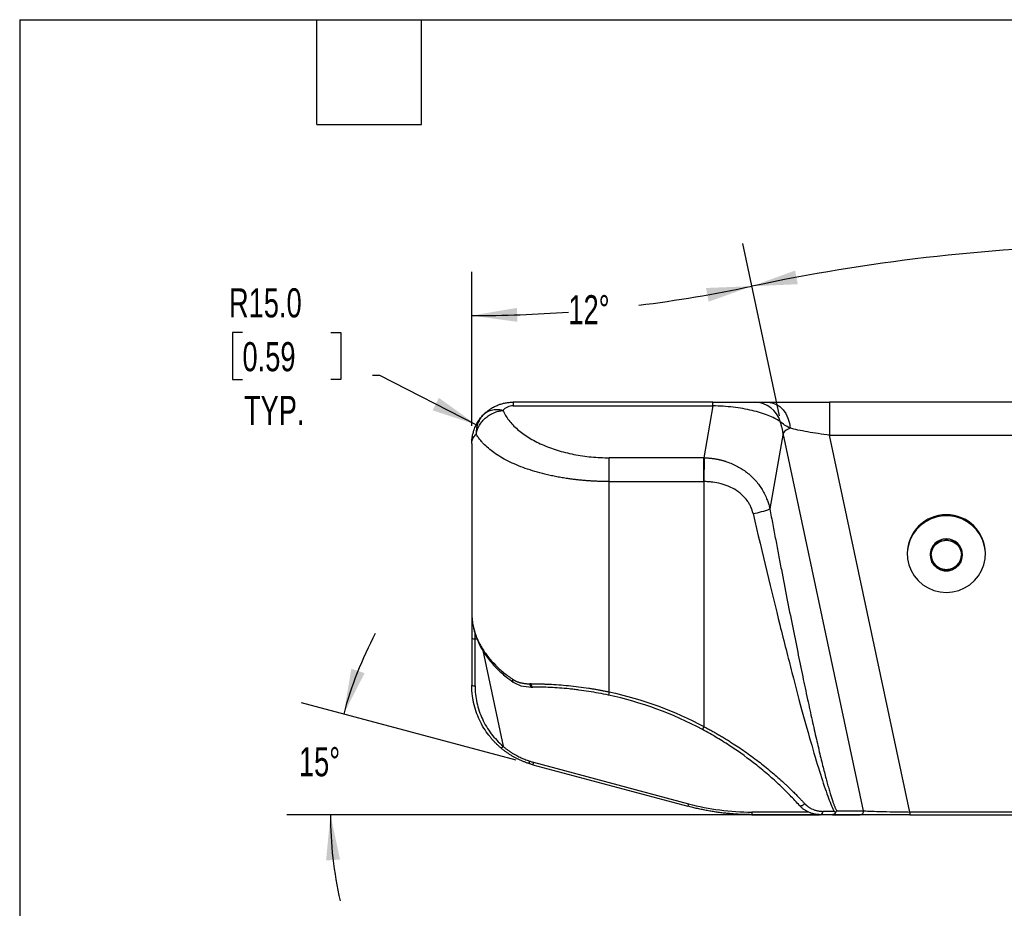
# Model space of a CAD drawing. Header units: millimetres. Extents: x 32 to 1440, y 32 to 1048.
# Tile 11 of 30: x 32 to 390, y 725 to 1048. Entities that reach past the tile are written whole.
import ezdxf

# ---------------------------------------------------------------- set-up
doc = ezdxf.new("R2010")
doc.units = ezdxf.units.MM
doc.header["$LTSCALE"] = 5
doc.layers.add('DIMENSIONS', color=140, linetype='Continuous', lineweight=25)
doc.layers.add('TEXT', color=140, linetype='Continuous', lineweight=25)
doc.styles.add('SLDTEXTSTYLE0', font='TXT', dxfattribs={"width": 0.7})
doc.dimstyles.new('SLDDIMSTYLE3', dxfattribs={"dimtxt": 10.790039, "dimasz": 16.51, "dimexe": 0, "dimexo": 0.0625, "dimgap": 2.69751, "dimtad": 0, "dimtih": 1, "dimtoh": 1, "dimdec": 4, "dimlfac": 5, "dimzin": 12, "dimdsep": 46, "dimtxsty": 'SLDTEXTSTYLE0', "dimsah": 1, "dimcen": 0.09, "dimadec": 0, "dimazin": 3, "dimtfac": 1, "dimtdec": 0, "dimtofl": 0, "dimtmove": 0, "dimatfit": 3, "dimfxl": 0, "dimfrac": 2, "dimtolj": 1, "dimtzin": 12, "dimarcsym": 0})
doc.dimstyles.new('SLDDIMSTYLE4', dxfattribs={"dimtxt": 10.790039, "dimasz": 16.51, "dimexe": 0, "dimexo": 0.0625, "dimgap": 2.69751, "dimtad": 0, "dimtih": 1, "dimtoh": 1, "dimrnd": 1e-09, "dimzin": 4, "dimdsep": 46, "dimtxsty": 'SLDTEXTSTYLE0', "dimsah": 1, "dimcen": 0, "dimadec": 0, "dimazin": 1, "dimtfac": 1, "dimtofl": 0, "dimtmove": 0, "dimatfit": 3, "dimfxl": 0, "dimfrac": 2, "dimtolj": 1, "dimtzin": 12, "dimarcsym": 0})

# ---------------------------------------------------------------- blocks, each defined once
blk = doc.blocks.new('_D_6')
at = {"layer": 'DIMENSIONS'}
for p, q in [((212.16, 778.44), (134.17, 799.34)), ((348.88, 758.64), (128.82, 758.64))]:
    blk.add_line(p, q, dxfattribs=at)
for start, end in [(152.201, 165), (180, 192.799)]:
    blk.add_arc((286.06, 758.64), 141.37, start, end, dxfattribs=at)
for points in [[(149.51, 795.23), (157.11, 810.1), (152.29, 811.7)], [(144.69, 758.64), (143.11, 742.01), (148.19, 742.3)]]:
    blk.add_solid(points, dxfattribs=at)
at = {"layer": 'DIMENSIONS', "insert": (133.24, 783.18), "char_height": 10.583, "attachment_point": 1, "style": 'SLDTEXTSTYLE0'}
blk.add_mtext('15°', dxfattribs=at)
blk = doc.blocks.new('_D_7')
at = {"layer": 'DIMENSIONS'}
for p, q in [((112.73, 934), (109.11, 934)), ((109.11, 934), (109.11, 916.85)), ((144.8, 934), (148.42, 934)), ((148.42, 934), (148.42, 916.85)), ((109.11, 916.85), (112.73, 916.85)), ((148.42, 916.85), (144.8, 916.85)), ((162.6, 918.33), (159.98, 918.33)), ((197.69, 900.45), (162.6, 918.33))]:
    blk.add_line(p, q, dxfattribs=at)
blk.add_solid([(197.69, 900.45), (184.14, 910.21), (181.83, 905.68)], dxfattribs=at)
at = {"layer": 'DIMENSIONS', "char_height": 10.583, "attachment_point": 1, "style": 'SLDTEXTSTYLE0'}
for s, insert in [('R15.0', (107.82, 950.06)), ('0.59', (112.73, 930.49)), ('TYP.', (113.25, 910.93))]:
    blk.add_mtext(s, dxfattribs=dict(at, insert=insert))
blk = doc.blocks.new('_D_8')
at = {"layer": 'DIMENSIONS'}
for p, q in [((307.91, 903.63), (294.59, 966.33)), ((574.2, 903.63), (587.53, 966.33))]:
    blk.add_line(p, q, dxfattribs=at)
for start, end in [(91.30796, 102), (78, 89.17812)]:
    blk.add_arc((441.06, 277.23), 688.62, start, end, dxfattribs=at)
for points in [[(297.89, 950.8), (314.57, 951.55), (313.58, 956.53)], [(584.23, 950.8), (568.54, 956.53), (567.54, 951.55)]]:
    blk.add_solid(points, dxfattribs=at)
at = {"layer": 'DIMENSIONS', "insert": (425.34, 970.91), "char_height": 10.583, "attachment_point": 1, "style": 'SLDTEXTSTYLE0'}
blk.add_mtext('24°', dxfattribs=at)
blk = doc.blocks.new('_D_9')
at = {"layer": 'DIMENSIONS'}
for p, q in [((307.91, 903.63), (294.58, 966.37)), ((196.06, 899.99), (196.06, 956.01))]:
    blk.add_line(p, q, dxfattribs=at)
for start, end in [(277.1224, 282), (270, 274.113)]:
    blk.add_arc((196.06, 1429.86), 489.73, start, end, dxfattribs=at)
for points in [[(297.88, 950.84), (281.19, 950.17), (282.16, 945.19)], [(196.06, 940.14), (212.61, 937.88), (212.52, 942.95)]]:
    blk.add_solid(points, dxfattribs=at)
at = {"layer": 'DIMENSIONS', "insert": (231.18, 947.56), "char_height": 10.583, "attachment_point": 1, "style": 'SLDTEXTSTYLE0'}
blk.add_mtext('12°', dxfattribs=at)

msp = doc.modelspace()

# ---------------------------------------------------------------- linework, layer by layer
for p, q in [((211.058388, 908.639319), (211.058388, 907.299573)), ((283.736119, 908.639319), (211.058388, 908.639319)), ((211.058388, 907.299573), (283.736119, 907.299573)), ((283.736119, 907.299573), (280.437799, 888.432059)), ((283.736119, 907.299573), (283.736119, 908.639319)), ((326.092687, 908.639319), (326.092687, 896.678157)), ((556.024089, 908.639319), (326.092687, 908.639319)), ((309.233627, 897.416118), (304.409135, 869.818382)), ((338.433952, 760.039389), (309.233627, 897.416118)), ((355.228703, 759.603979), (326.092687, 896.678157)), ((326.092687, 896.678157), (556.024089, 896.678157)), ((196.058388, 893.639319), (196.101918, 894.089247)), ((196.058388, 893.639319), (196.058388, 832.193341)), ((246.058388, 879.771805), (246.058388, 888.432059)), ((280.437799, 888.432059), (246.058388, 888.432059)), ((280.488385, 888.431126), (280.468242, 879.77177)), ((246.058388, 803.288473), (246.058388, 879.771805)), ((246.058388, 879.771805), (280.437799, 879.771805)), ((280.437799, 879.771805), (280.468242, 879.77177)), ((280.468242, 879.77177), (280.468242, 790.652069)), ((354.358388, 853.739724), (354.358388, 853.406327)), ((362.658388, 853.112153), (362.658388, 853.072929)), ((374.458388, 853.072929), (374.458388, 853.112153)), ((382.758388, 853.406327), (382.758388, 853.739724)), ((196.058388, 832.193341), (196.102656, 831.243081)), ((197.258388, 822.561641), (197.258388, 824.553171)), ((196.058388, 822.796981), (196.058388, 805.774556)), ((197.258388, 805.539216), (197.258388, 822.561641)), ((197.258388, 822.561641), (197.953017, 822.561641)), ((200.032513, 818.370898), (207.428282, 783.57654)), ((217.611081, 806.247604), (217.167631, 806.247604)), ((217.861009, 805.047604), (217.734944, 805.067604)), ((217.861009, 805.047604), (218.293817, 805.047604)), ((246.058388, 803.288473), (245.80547, 802.115429)), ((280.468242, 790.652069), (279.901873, 789.594135)), ((217.054627, 778.139812), (216.764831, 777.250359)), ((218.293817, 776.796781), (274.613399, 761.705994)), ((218.522453, 777.704377), (274.842035, 762.613591)), ((318.513999, 759.587804), (297.825166, 759.587804)), ((327.781987, 759.839319), (323.686322, 759.839319)), ((328.713804, 760.039389), (338.433952, 760.039389)), ((526.888073, 759.603979), (355.228703, 759.603979)), ((355.228703, 759.603979), (355.228703, 758.639319)), ((297.907113, 758.639319), (322.474078, 758.639319)), ((327.190551, 758.639319), (337.273836, 758.639319)), ((355.228703, 758.639319), (526.888073, 758.639319))]:
    msp.add_line(p, q)
at = {"flags": 128}
for points in [[(303.634328, 908.639319), (305.16223, 908.460489), (306.635484, 907.930397), (308.0014, 907.068), (309.211123, 905.904145), (310.221388, 904.480456), (310.99606, 902.847854), (311.507433, 901.064729), (311.737217, 899.194858)], [(280.437799, 879.771805), (280.437799, 881.077067), (280.437799, 882.359996), (280.437799, 883.59864), (280.437799, 884.771805), (280.437799, 885.85942), (280.437799, 886.842873), (280.437799, 887.705339), (280.437799, 888.432059)], [(368.558388, 839.482081), (370.836228, 839.662397), (373.055074, 840.198672), (375.157457, 841.07702), (377.088928, 842.274689), (378.799463, 843.760663), (380.244759, 845.496454), (381.387384, 847.437106), (382.197745, 849.532359), (382.654854, 851.727945), (382.746872, 853.967), (382.471415, 856.191534), (381.835619, 858.343932), (380.855949, 860.36845), (379.557778, 862.212652), (377.97473, 863.828774), (376.147803, 865.174961), (374.124314, 866.216347), (371.95667, 866.925959), (369.701013, 867.28542), (367.415763, 867.28542), (365.160106, 866.925959), (362.992462, 866.216347), (360.968973, 865.174961), (359.142046, 863.828774), (357.558998, 862.212652), (356.260827, 860.36845), (355.281157, 858.343932), (354.645361, 856.191534), (354.369904, 853.967), (354.461922, 851.727945), (354.919031, 849.532359), (355.729392, 847.437106), (356.872017, 845.496454), (358.317313, 843.760663), (360.027848, 842.274689), (361.959319, 841.07702), (364.061703, 840.198672), (366.280548, 839.662397), (368.558388, 839.482081)], [(368.558388, 858.858355), (367.091118, 858.676596), (365.716041, 858.142737), (364.51956, 857.290323), (363.576853, 856.172916), (362.947155, 854.860724), (362.67003, 853.436199), (362.762893, 851.988849), (363.219908, 850.609615), (364.01236, 849.38516), (365.090455, 848.392421), (366.386453, 847.693776), (367.818922, 847.333123), (369.297854, 847.333123), (370.730323, 847.693776), (372.026321, 848.392421), (373.104416, 849.38516), (373.896868, 850.609615), (374.353883, 851.988849), (374.446746, 853.436199), (374.169621, 854.860724), (373.539923, 856.172916), (372.597216, 857.290323), (371.400735, 858.142737), (370.025658, 858.676596), (368.558388, 858.858355)], [(368.558388, 858.466123), (369.981893, 858.282355), (371.308388, 857.743572), (372.447475, 856.886493), (373.321528, 855.769526), (373.87098, 854.468791), (374.058388, 853.072929), (373.87098, 851.677068), (373.321528, 850.376333), (372.447475, 849.259366), (371.308388, 848.402287), (369.981893, 847.863504), (368.558388, 847.679736), (367.134883, 847.863504), (365.808388, 848.402287), (364.669301, 849.259366), (363.795248, 850.376333), (363.245796, 851.677068), (363.058388, 853.072929), (363.245796, 854.468791), (363.795248, 855.769526), (364.669301, 856.886493), (365.808388, 857.743572), (367.134883, 858.282355), (368.558388, 858.466123)], [(217.611081, 806.247604), (217.6242, 806.013495), (217.663051, 805.788384), (217.726143, 805.58092), (217.81105, 805.399076), (217.914509, 805.24984), (218.032545, 805.138948), (218.160622, 805.070661), (218.293817, 805.047604)], [(316.991019, 762.745356), (316.828712, 762.49201), (316.615406, 762.256754), (316.366333, 762.056385), (316.099276, 761.90521), (315.833305, 761.814023), (315.587409, 761.789335), (315.379147, 761.832909), (315.223388, 761.941634)]]:
    msp.add_lwpolyline(points, dxfattribs=at)
for centre, radius, start, end in [((298.871199, 898.975608), 9.664483, 15.8093256, 89.27529605), ((314.416606, 892.772316), 6.959035, 112.64517014, 138.14056191), ((292.547794, 901.220593), 33.567697, 279.88398951, 290.6927102), ((368.558388, 853.529779), 14.201552, 0.84704813, 179.15295187), ((368.485599, 853.070675), 5.827359, 89.28430446, 179.59217689), ((368.612807, 853.05194), 5.845892, 0.59015329, 90.53336537), ((368.558388, 853.190283), 5.500555, 180.81386381, 359.18613619), ((196.969926, 824.267852), 1.730423, 238.21238767, 279.59600576), ((196.969926, 807.245427), 1.730423, 238.21238767, 279.59600576), ((211.70514, 807.449314), 0.817297, 151.51820567, 227.29080867), ((218.315819, 806.073248), 1.16135, 171.36540945, 239.98865401), ((218.293817, 674.515029), 130.532575, 61.8374534, 77.83283299), ((235.634503, 772.911018), 17.770722, 164.35158986, 167.36960415), ((291.954085, 757.820232), 17.770722, 164.35158986, 167.36960415), ((301.003248, 759.3846), 3.184571, 176.34152044, 193.53437039), ((322.56132, 759.763455), 1.127557, 274.46438976, 3.85785795), ((337.259353, 759.831999), 1.192768, 270.69576162, 10.01308413)]:
    msp.add_arc(centre, radius, start, end)
for points, knots in [([(197.692339, 897.010215), (197.706204, 897.101635), (197.73451, 897.288268), (197.790595, 897.573628), (197.859033, 897.869703), (197.941959, 898.176065), (198.082269, 898.627118), (198.315636, 899.240291), (198.674607, 899.977849), (199.124484, 900.728228), (199.82109, 901.689382), (200.883616, 902.813375), (202.139646, 903.76517), (203.213473, 904.388567), (204.05159, 904.791453), (204.874833, 905.11236), (205.634864, 905.344514), (206.284731, 905.499043), (206.836041, 905.603098), (207.192944, 905.648508), (207.365549, 905.670469)], [0, 0, 0, 0, 0.0217703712, 0.0444437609, 0.0680205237, 0.0925007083, 0.1178840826, 0.1766754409, 0.2416804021, 0.3016043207, 0.3697814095, 0.500005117, 0.6302288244, 0.6985712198, 0.7583297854, 0.8233577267, 0.8821261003, 0.9239105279, 0.9632017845, 1, 1, 1, 1]), ([(199.979871, 903.752007), (200.059446, 903.838009), (200.217807, 904.009162), (200.462686, 904.258578), (200.711146, 904.500959), (200.963555, 904.735873), (201.219509, 904.963423), (201.47881, 905.18358), (201.741211, 905.396359), (202.006489, 905.601776), (202.608359, 906.046741), (203.580374, 906.674255), (204.732855, 907.256903), (205.647907, 907.635398), (206.306169, 907.872344), (206.972581, 908.077727), (207.645634, 908.25143), (208.323798, 908.393323), (209.005565, 908.503616), (209.689441, 908.581611), (210.373949, 908.630309), (210.830545, 908.636319), (211.058388, 908.639319)], [0, 0, 0, 0, 0.02966946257, 0.05904501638, 0.0881285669, 0.1169220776, 0.14542757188, 0.17364713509, 0.20158291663, 0.22923713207, 0.25661206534, 0.38609241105, 0.51125396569, 0.56707539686, 0.62243790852, 0.67737462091, 0.73191942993, 0.78610696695, 0.83997255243, 0.89355214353, 0.94688227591, 1, 1, 1, 1]), ([(207.365549, 905.670469), (206.673931, 905.828299), (205.962742, 905.91453), (204.55908, 905.917096), (203.867169, 905.833173), (202.564514, 905.494803), (201.954306, 905.240495), (200.86378, 904.590052), (200.383676, 904.194378), (199.979871, 903.752007)], [0, 0, 0, 0, 0.25, 0.25, 0.5, 0.5, 0.75, 0.75, 1, 1, 1, 1]), ([(211.058388, 907.299573), (210.365925, 907.299573), (209.673823, 907.153692), (208.406737, 906.594714), (207.83243, 906.18194), (207.365549, 905.670469)], [0, 0, 0, 0, 0.5, 0.5, 1, 1, 1, 1]), ([(207.365549, 905.670469), (207.921027, 904.446967), (208.650971, 903.249909), (210.4402, 900.940797), (211.499456, 899.828783), (213.918774, 897.719736), (215.278806, 896.72273), (218.263047, 894.870557), (219.887221, 894.015413), (223.356004, 892.470003), (225.200571, 891.779756), (229.060462, 890.582735), (231.075738, 890.075977), (235.222768, 889.259588), (237.354472, 888.949968), (241.676939, 888.536201), (243.867638, 888.432059), (246.058388, 888.432059)], [0, 0, 0, 0, 0.125, 0.125, 0.25, 0.25, 0.375, 0.375, 0.5, 0.5, 0.625, 0.625, 0.75, 0.75, 0.875, 0.875, 1, 1, 1, 1]), ([(283.736119, 908.639319), (285.205529, 908.639319), (286.707439, 908.639319), (289.649136, 908.639319), (291.088568, 908.639319), (293.782788, 908.639319), (295.037248, 908.639319), (297.254709, 908.639319), (298.217317, 908.639319), (298.993436, 908.639319)], [0, 0, 0, 0, 0.25, 0.25, 0.5, 0.5, 0.75, 0.75, 1, 1, 1, 1]), ([(308.17011, 901.60857), (307.015626, 902.403723), (305.542722, 903.155863), (302.08386, 904.511055), (300.09847, 905.113843), (295.783782, 906.118792), (293.455011, 906.52083), (288.651685, 907.090011), (286.1778, 907.257083), (283.736119, 907.299573)], [0, 0, 0, 0, 0.25, 0.25, 0.5, 0.5, 0.75, 0.75, 1, 1, 1, 1]), ([(298.993436, 908.639319), (299.490035, 908.639319), (300.130306, 908.639319), (301.676835, 908.639319), (302.583802, 908.639319), (303.634328, 908.639319)], [0, 0, 0, 0, 0.5, 0.5, 1, 1, 1, 1]), ([(303.634328, 908.639319), (304.91819, 908.639319), (306.414617, 908.639319), (309.744653, 908.639319), (311.578039, 908.639319), (315.473575, 908.639319), (317.535498, 908.639319), (321.766228, 908.639319), (323.934749, 908.639319), (326.092687, 908.639319)], [0, 0, 0, 0, 0.25, 0.25, 0.5, 0.5, 0.75, 0.75, 1, 1, 1, 1]), ([(196.058388, 893.639319), (196.05938, 893.770714), (196.061308, 894.025987), (196.076219, 894.39745), (196.09797, 894.746007), (196.125818, 895.071574), (196.158081, 895.374118), (196.193435, 895.653661), (196.230599, 895.910263), (196.268409, 896.144011), (196.378929, 896.767643), (196.605115, 897.730316), (196.988666, 898.8779), (197.376724, 899.80849), (197.747622, 900.571642), (198.148981, 901.292185), (198.575955, 901.970014), (199.024924, 902.604635), (199.488817, 903.198529), (199.818225, 903.569812), (199.979871, 903.752007)], [0, 0, 0, 0, 0.0360324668, 0.0700037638, 0.1019138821, 0.1317628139, 0.1595505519, 0.1852770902, 0.2089424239, 0.2305465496, 0.2500894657, 0.3822161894, 0.500188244, 0.5788870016, 0.6551506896, 0.7289807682, 0.8003788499, 0.869346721, 0.9358863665, 1, 1, 1, 1]), ([(199.979871, 903.752007), (199.584144, 903.318486), (199.22528, 902.836309), (198.608648, 901.794247), (198.351056, 901.234487), (197.955124, 900.067599), (197.816855, 899.460681), (197.664124, 898.235283), (197.649602, 897.617019), (197.692339, 897.010215)], [0, 0, 0, 0, 0.25, 0.25, 0.5, 0.5, 0.75, 0.75, 1, 1, 1, 1]), ([(309.233627, 897.416118), (309.199641, 897.60129), (309.132077, 897.969414), (309.018472, 898.515773), (308.897035, 899.053482), (308.767171, 899.582271), (308.629512, 900.102111), (308.484098, 900.612832), (308.332095, 901.114639), (308.223873, 901.444633), (308.17011, 901.60857)], [0, 0, 0, 0, 0.1304523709, 0.259341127, 0.3866690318, 0.5124389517, 0.6366538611, 0.7593168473, 0.8804311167, 1, 1, 1, 1]), ([(311.737217, 899.194858), (311.015496, 899.549515), (310.362129, 899.938379), (309.173206, 900.756928), (308.636494, 901.187034), (308.17011, 901.60857)], [0, 0, 0, 0, 0.5, 0.5, 1, 1, 1, 1]), ([(326.092687, 896.678157), (324.730188, 896.840724), (323.356995, 897.022796), (320.670055, 897.415231), (319.35647, 897.625571), (316.866428, 898.062108), (315.690117, 898.288279), (313.544186, 898.743109), (312.574708, 898.971737), (311.737217, 899.194858)], [0, 0, 0, 0, 0.25, 0.25, 0.5, 0.5, 0.75, 0.75, 1, 1, 1, 1]), ([(196.101918, 894.089247), (196.109512, 894.195865), (196.133667, 894.534964), (196.316265, 895.108568), (196.644498, 895.796945), (197.099263, 896.443301), (197.501681, 896.827967), (197.692339, 897.010215)], [0, 0, 0, 0, 0.1014611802, 0.3226984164, 0.5549564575, 0.7891473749, 1, 1, 1, 1]), ([(246.058388, 879.771805), (245.828772, 879.772231), (245.369357, 879.773082), (244.680112, 879.779963), (243.990609, 879.790944), (243.300981, 879.806429), (242.611362, 879.82631), (241.921883, 879.850615), (241.232678, 879.879338), (240.543882, 879.91248), (239.855628, 879.95004), (239.168051, 879.992019), (238.481287, 880.038417), (237.795471, 880.089233), (237.110738, 880.144468), (236.427225, 880.204122), (235.745068, 880.268194), (235.064403, 880.336685), (234.385368, 880.409595), (233.708099, 880.486923), (233.032734, 880.56867), (232.359409, 880.654836), (231.688262, 880.74542), (231.019428, 880.840423), (229.915645, 881.00511), (228.384548, 881.255572), (226.4451, 881.615459), (224.528547, 882.014901), (222.01354, 882.599164), (218.949226, 883.427817), (215.486897, 884.556436), (212.220672, 885.826152), (209.241319, 887.199742), (206.508221, 888.692648), (204.119983, 890.243352), (202.006092, 891.887918), (200.636546, 893.182627), (199.773273, 894.124234), (199.312576, 894.663651), (198.870351, 895.22238), (198.450085, 895.800522), (198.051279, 896.397738), (197.812984, 896.804352), (197.692339, 897.010215)], [0, 0, 0, 0, 0.0100603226, 0.0201286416, 0.0302053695, 0.0402909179, 0.0503856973, 0.0604901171, 0.0706045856, 0.0807295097, 0.0908652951, 0.1010123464, 0.1111710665, 0.1213418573, 0.1315251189, 0.1417212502, 0.1519306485, 0.1621537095, 0.1723908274, 0.1826423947, 0.1929088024, 0.2031904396, 0.2134876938, 0.2238009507, 0.2341305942, 0.2648187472, 0.2957801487, 0.3270241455, 0.3585598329, 0.4217225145, 0.4865500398, 0.550471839, 0.6166189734, 0.6803367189, 0.7468978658, 0.809302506, 0.8753431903, 0.8947455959, 0.9146971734, 0.9351981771, 0.9562488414, 0.9778493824, 1, 1, 1, 1]), ([(280.488385, 888.431126), (280.655059, 888.427004), (280.986958, 888.418795), (281.482373, 888.395182), (281.973014, 888.363621), (282.4587, 888.323537), (282.939266, 888.275381), (283.414556, 888.219332), (283.884425, 888.155639), (284.348735, 888.084534), (284.807358, 888.006253), (285.260176, 887.921027), (285.707079, 887.829091), (286.147965, 887.730675), (286.582742, 887.626007), (287.011325, 887.515317), (287.433637, 887.39883), (287.849609, 887.276771), (288.259185, 887.149358), (289.231477, 886.829687), (290.711642, 886.259377), (292.609273, 885.339105), (294.334931, 884.320466), (296.540825, 882.769355), (299.011608, 880.509489), (301.065952, 877.825819), (302.38745, 875.525503), (303.065416, 874.05692), (303.503638, 872.930628), (303.770223, 872.168376), (304.010446, 871.395085), (304.226538, 870.612092), (304.348227, 870.083138), (304.409135, 869.818382)], [0, 0, 0, 0, 0.01500804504, 0.0298856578, 0.04463288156, 0.05924976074, 0.07373634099, 0.0880926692, 0.10231879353, 0.1164147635, 0.13038063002, 0.14421644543, 0.15792226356, 0.17149813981, 0.18494413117, 0.19826029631, 0.21144669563, 0.22450339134, 0.23743044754, 0.25022793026, 0.31710711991, 0.38105467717, 0.44208441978, 0.50021229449, 0.62861691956, 0.74985659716, 0.81274634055, 0.87501539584, 0.89992107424, 0.92486872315, 0.94986200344, 0.97490455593, 1, 1, 1, 1]), ([(298.309818, 868.15113), (298.115071, 868.98534), (297.842716, 869.794709), (297.31123, 870.970092), (297.113504, 871.355424), (296.674853, 872.112681), (296.432683, 872.486281), (295.64625, 873.573514), (295.04801, 874.247585), (294.040483, 875.18557), (293.686205, 875.485996), (292.939933, 876.06226), (292.545851, 876.339306), (291.32705, 877.119116), (290.463329, 877.574181), (289.093444, 878.165911), (288.624364, 878.347919), (287.660889, 878.681426), (287.167616, 878.832328), (285.677677, 879.231979), (284.662284, 879.431252), (283.106691, 879.633247), (282.582713, 879.684321), (281.523587, 879.753315), (280.994274, 879.770791), (280.468242, 879.77177)], [0, 0, 0, 0, 0.125, 0.125, 0.1875, 0.1875, 0.25, 0.25, 0.375, 0.375, 0.4375, 0.4375, 0.5, 0.5, 0.625, 0.625, 0.6875, 0.6875, 0.75, 0.75, 0.875, 0.875, 0.9375, 0.9375, 1, 1, 1, 1]), ([(304.409135, 869.818382), (304.586876, 868.867649), (304.940666, 866.97522), (305.470989, 864.151413), (305.997839, 861.355676), (306.521365, 858.588098), (307.04153, 855.848655), (307.558342, 853.137353), (308.0718, 850.454189), (309.087825, 845.165925), (310.586426, 837.444164), (312.563594, 827.438377), (314.471922, 817.970148), (316.308377, 809.059265), (318.056261, 800.787963), (319.709322, 793.188646), (321.256893, 786.309356), (322.485225, 781.064045), (323.410073, 777.26136), (324.052216, 774.692894), (324.664636, 772.318314), (325.244561, 770.148014), (325.791561, 768.182105), (326.305289, 766.420583), (326.788365, 764.854096), (327.164057, 763.715285), (327.438175, 762.933448), (327.618922, 762.438428), (327.793555, 761.981339), (327.96208, 761.562164), (328.124494, 761.180982), (328.280818, 760.837549), (328.430978, 760.532792), (328.57524, 760.263493), (328.668062, 760.113369), (328.713804, 760.039389)], [0, 0, 0, 0, 0.0246829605, 0.0491312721, 0.0733452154, 0.097325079, 0.1210711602, 0.144583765, 0.1678632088, 0.1909098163, 0.2822971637, 0.3692021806, 0.4524833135, 0.5306219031, 0.6038862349, 0.6714942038, 0.7332766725, 0.7891044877, 0.8145971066, 0.8385798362, 0.8610761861, 0.8821146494, 0.90142593, 0.9193262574, 0.9358676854, 0.9511161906, 0.9573659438, 0.9633852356, 0.9691833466, 0.9747706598, 0.9801587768, 0.9853606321, 0.9903905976, 0.9952645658, 1, 1, 1, 1]), ([(298.309818, 868.15113), (301.72249, 853.532555), (304.990606, 839.933588), (309.561489, 821.539426), (311.029824, 815.742474), (313.838535, 804.885192), (315.178803, 799.825544), (317.715295, 790.503747), (318.911415, 786.242168), (321.145252, 778.567709), (322.182881, 775.155289), (324.087259, 769.220254), (324.953955, 766.697902), (326.506023, 762.573503), (327.191391, 760.971466), (327.781963, 759.839319)], [0, 0, 0, 0, 0.25, 0.25, 0.375, 0.375, 0.5, 0.5, 0.625, 0.625, 0.75, 0.75, 0.875, 0.875, 1, 1, 1, 1]), ([(363.058388, 853.112153), (363.058388, 854.542476), (363.63788, 855.914325), (365.700722, 857.937108), (367.099739, 858.505346), (368.558388, 858.505346)], [0, 0, 0, 0, 0.5, 0.5, 1, 1, 1, 1]), ([(368.558388, 858.505346), (370.017037, 858.505346), (371.416054, 857.937108), (373.478896, 855.914325), (374.058388, 854.542476), (374.058388, 853.112153)], [0, 0, 0, 0, 0.5, 0.5, 1, 1, 1, 1]), ([(368.558388, 847.718959), (367.858006, 847.772824), (366.96911, 847.841188), (366.203639, 848.259199), (366.041301, 848.347849)], [0, 0, 0, 0, 0.7879234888, 1, 1, 1, 1]), ([(196.058388, 832.018321), (196.058388, 831.153084), (196.058388, 829.331128), (196.058388, 826.193673), (196.058388, 823.912327), (196.058388, 822.796981)], [0, 0, 0, 0, 0.3161132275, 0.6656488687, 1, 1, 1, 1]), ([(196.073794, 831.346227), (196.128713, 830.470339), (196.225247, 828.930744), (196.596657, 826.933233), (196.969062, 825.414758), (197.369424, 824.094751), (197.973743, 822.413315), (198.855911, 820.420259), (200.053249, 818.259262), (201.346182, 816.293459), (202.765122, 814.427654), (204.173683, 812.824316), (205.511034, 811.456932), (206.872273, 810.177936), (208.723703, 808.593794), (210.283255, 807.472494), (211.150556, 806.848915)], [0, 0, 0, 0, 0.09616894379, 0.16904144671, 0.22187727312, 0.27208560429, 0.32226546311, 0.41772013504, 0.50549213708, 0.57706354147, 0.65652544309, 0.73705354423, 0.78164906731, 0.83552517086, 0.90853194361, 1, 1, 1, 1]), ([(196.102656, 831.243081), (196.115391, 830.835373), (196.145639, 829.866936), (196.37331, 828.250359), (196.752797, 826.401195), (197.329604, 824.451568), (198.065882, 822.540543), (198.940572, 820.709615), (200.21692, 818.461176), (202.036678, 815.869022), (204.651391, 812.948912), (207.574561, 810.268167), (209.871119, 808.633277), (210.986761, 807.839066)], [0, 0, 0, 0, 0.0482845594, 0.1146911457, 0.1918833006, 0.2686880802, 0.3486418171, 0.4234486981, 0.4931135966, 0.6280720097, 0.7531642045, 0.8800899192, 1, 1, 1, 1]), ([(206.706396, 782.85076), (206.562913, 782.973232), (206.274883, 783.219084), (205.850404, 783.599377), (205.4298, 783.989836), (205.014032, 784.39123), (204.603239, 784.803376), (204.197788, 785.226336), (203.79799, 785.660097), (203.404175, 786.104655), (203.016677, 786.55999), (202.635826, 787.026087), (201.7288, 788.182873), (200.366326, 790.168159), (198.834983, 793.029537), (197.58861, 796.124959), (196.935714, 798.459093), (196.606397, 800.052266), (196.472526, 800.786052), (196.344631, 801.609494), (196.229801, 802.52309), (196.136988, 803.526971), (196.071443, 804.620823), (196.06285, 805.380258), (196.058388, 805.774556)], [0, 0, 0, 0, 0.02155525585, 0.04327023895, 0.06514510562, 0.08718000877, 0.10937509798, 0.13173051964, 0.154246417, 0.17692293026, 0.19976019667, 0.22275835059, 0.24591752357, 0.36832919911, 0.49860555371, 0.61835150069, 0.75204357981, 0.77736580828, 0.80605482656, 0.83811059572, 0.8735330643, 0.91232217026, 0.95447784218, 1, 1, 1, 1]), ([(197.258385, 805.539216), (197.258385, 803.457631), (197.484949, 801.376195), (198.380539, 797.310574), (199.049621, 795.326589), (200.798862, 791.548825), (201.879124, 789.75525), (204.400105, 786.442248), (205.840927, 784.923106), (207.428282, 783.57654)], [0, 0, 0, 0, 0.25, 0.25, 0.5, 0.5, 0.75, 0.75, 1, 1, 1, 1]), ([(210.986761, 807.839066), (211.063614, 807.788522), (211.218092, 807.686926), (211.456572, 807.544993), (211.701475, 807.409767), (211.953307, 807.28207), (212.212045, 807.161678), (212.477809, 807.048652), (212.750683, 806.942974), (213.030759, 806.844649), (213.318129, 806.753674), (213.612887, 806.670052), (214.009499, 806.569947), (214.515784, 806.464341), (215.140389, 806.367122), (215.791149, 806.29824), (216.467816, 806.25535), (216.932385, 806.250208), (217.167631, 806.247604)], [0, 0, 0, 0, 0.0430237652, 0.0864800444, 0.1303996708, 0.1748125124, 0.2197474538, 0.265232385, 0.3112941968, 0.3579587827, 0.4052510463, 0.4531949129, 0.5018133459, 0.5966855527, 0.6938068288, 0.7933154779, 0.8953400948, 1, 1, 1, 1]), ([(211.150557, 806.848914), (212.063644, 806.34906), (214.112571, 805.22741), (216.442966, 805.12462), (217.73484, 805.067637)], [0, 0, 0, 0, 0.4456413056, 1, 1, 1, 1]), ([(217.611081, 806.247604), (217.808384, 806.247358), (218.20156, 806.246868), (218.796413, 806.242873), (219.391984, 806.236484), (219.988558, 806.227473), (220.585764, 806.2159), (221.183411, 806.201749), (221.781265, 806.185025), (222.379111, 806.165727), (222.976735, 806.143854), (223.573935, 806.119407), (225.119898, 806.049376), (227.640436, 805.898355), (231.224789, 805.591844), (234.871414, 805.182711), (237.760097, 804.779817), (239.825035, 804.453126), (241.066409, 804.245111), (242.311345, 804.024868), (243.559032, 803.792111), (244.808906, 803.547896), (245.641583, 803.375012), (246.058388, 803.288473)], [0, 0, 0, 0, 0.0235630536, 0.0469555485, 0.0701777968, 0.0932301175, 0.1161128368, 0.1388262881, 0.1613708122, 0.183746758, 0.2059544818, 0.2279943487, 0.2498667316, 0.3760041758, 0.4993088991, 0.6250245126, 0.7497700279, 0.791264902, 0.8328388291, 0.8744955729, 0.9162388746, 0.9580724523, 1, 1, 1, 1]), ([(245.80547, 802.115429), (243.38436, 802.637439), (240.976898, 803.084462), (237.387446, 803.649275), (236.194596, 803.819911), (234.411118, 804.05014), (233.817594, 804.122595), (232.632559, 804.259043), (232.039953, 804.323137), (229.105342, 804.620495), (226.835286, 804.786361), (222.447945, 804.99997), (220.330578, 805.047604), (218.293817, 805.047604)], [0, 0, 0, 0, 0.25, 0.25, 0.375, 0.375, 0.4375, 0.4375, 0.5, 0.5, 0.75, 0.75, 1, 1, 1, 1]), ([(315.223388, 761.941634), (314.115849, 763.169559), (312.962097, 764.401776), (310.561192, 766.864593), (309.314017, 768.095257), (306.722441, 770.547911), (305.378048, 771.769929), (303.283664, 773.59245), (302.572548, 774.198218), (301.123233, 775.405715), (300.383356, 776.008772), (296.634127, 778.995917), (293.498037, 781.279054), (288.573182, 784.530635), (286.894634, 785.585649), (283.458907, 787.635609), (281.701725, 788.630576), (279.901873, 789.594135)], [0, 0, 0, 0, 0.125, 0.125, 0.25, 0.25, 0.375, 0.375, 0.4375, 0.4375, 0.5, 0.5, 0.75, 0.75, 0.875, 0.875, 1, 1, 1, 1]), ([(280.468242, 790.652069), (280.701534, 790.529668), (281.169591, 790.284091), (281.871017, 789.909376), (282.574583, 789.528561), (283.279945, 789.141267), (283.987012, 788.747595), (284.695622, 788.347519), (285.405628, 787.941045), (286.116876, 787.528172), (286.82921, 787.1089), (287.542472, 786.683229), (288.256501, 786.251159), (288.971133, 785.812689), (289.686202, 785.367822), (290.401542, 784.916552), (291.681317, 784.097897), (293.536753, 782.873988), (295.960315, 781.199862), (298.417678, 779.42175), (300.798412, 777.615093), (303.125185, 775.765931), (305.285212, 773.972648), (307.44403, 772.101793), (309.117538, 770.590209), (310.49489, 769.306302), (311.575766, 768.278175), (312.568729, 767.310602), (313.556108, 766.328446), (314.447085, 765.42661), (315.395523, 764.4451), (316.233519, 763.561443), (316.748308, 763.006838), (316.991019, 762.745356)], [0, 0, 0, 0, 0.0159303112, 0.0319612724, 0.0480934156, 0.0643272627, 0.080663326, 0.0971021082, 0.1136441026, 0.1302897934, 0.1470396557, 0.1638941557, 0.1808537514, 0.1979188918, 0.215090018, 0.2323675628, 0.2497519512, 0.308382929, 0.3694818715, 0.4330613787, 0.4991326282, 0.5597478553, 0.6248162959, 0.6828960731, 0.7496519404, 0.7772847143, 0.8120076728, 0.8529262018, 0.8744505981, 0.9106599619, 0.9436545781, 0.9734345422, 1, 1, 1, 1]), ([(207.417934, 783.499831), (207.39546, 783.474524), (207.349485, 783.422755), (207.280191, 783.34676), (207.20973, 783.271115), (207.139212, 783.197369), (207.06985, 783.126956), (207.00298, 783.061451), (206.92642, 782.989745), (206.847561, 782.921353), (206.777761, 782.86989), (206.728678, 782.84407), (206.713714, 782.848563), (206.706396, 782.85076)], [0, 0, 0, 0, 0.0636536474, 0.1302155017, 0.1995648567, 0.2715195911, 0.3458325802, 0.4221912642, 0.5002210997, 0.629892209, 0.7575710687, 0.8814399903, 1, 1, 1, 1]), ([(216.764831, 777.250359), (216.592394, 777.307543), (216.247308, 777.421983), (215.733431, 777.605645), (215.222132, 777.798189), (214.713872, 778.000443), (214.208759, 778.212144), (213.706995, 778.433316), (213.208756, 778.663902), (212.714227, 778.903862), (212.22359, 779.153146), (211.737025, 779.411706), (211.254714, 779.679484), (210.776837, 779.956422), (210.303576, 780.242459), (209.83511, 780.537529), (209.371618, 780.841562), (208.913275, 781.154482), (208.460272, 781.476226), (208.012741, 781.806663), (207.571023, 782.145899), (207.134672, 782.493135), (206.849225, 782.731493), (206.706396, 782.85076)], [0, 0, 0, 0, 0.0469939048, 0.09404569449, 0.1411561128, 0.1883259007, 0.23555579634, 0.28284653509, 0.33019884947, 0.37761346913, 0.42509112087, 0.47263252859, 0.52023841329, 0.56790949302, 0.61564648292, 0.66345009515, 0.71132103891, 0.75926002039, 0.80726774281, 0.85534490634, 0.90349220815, 0.95171034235, 1, 1, 1, 1]), ([(207.417934, 783.499831), (207.421154, 783.504324), (207.427913, 783.513757), (207.43205, 783.532118), (207.432474, 783.553394), (207.429753, 783.568421), (207.428282, 783.57654)], [0, 0, 0, 0, 0.2054056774, 0.4311527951, 0.6926703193, 1, 1, 1, 1]), ([(207.417934, 783.499831), (207.560299, 783.381201), (207.844774, 783.144153), (208.279886, 782.799169), (208.720587, 782.462417), (209.167512, 782.134625), (209.620489, 781.815598), (210.079566, 781.505388), (210.544728, 781.203981), (211.01598, 780.911383), (211.493321, 780.62759), (212.083633, 780.291805), (212.790847, 779.913046), (213.619631, 779.502888), (214.460302, 779.119854), (215.313077, 778.76463), (216.177122, 778.434671), (216.761926, 778.238165), (217.054627, 778.139812)], [0, 0, 0, 0, 0.0502183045, 0.1003467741, 0.1504046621, 0.2004113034, 0.2503860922, 0.30034846, 0.3503178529, 0.4003137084, 0.4503554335, 0.5004623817, 0.5838950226, 0.667136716, 0.7502776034, 0.8334081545, 0.9166188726, 1, 1, 1, 1]), ([(218.293817, 776.796781), (218.12285, 776.843567), (217.780948, 776.937131), (217.271175, 777.088358), (216.933603, 777.196362), (216.764831, 777.250359)], [0, 0, 0, 0, 0.3333939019, 0.6667255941, 1, 1, 1, 1]), ([(217.054627, 778.139812), (217.216681, 778.087964), (217.540767, 777.984274), (218.03015, 777.839097), (218.358342, 777.749287), (218.522453, 777.704377)], [0, 0, 0, 0, 0.333343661, 0.6666403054, 1, 1, 1, 1]), ([(274.842035, 762.613591), (278.584649, 761.610761), (282.392957, 760.853241), (290.075923, 759.84176), (293.950524, 759.587804), (297.825166, 759.587804)], [0, 0, 0, 0, 0.5, 0.5, 1, 1, 1, 1]), ([(316.991019, 762.745356), (317.048641, 762.684021), (317.164462, 762.560736), (317.342447, 762.384395), (317.524434, 762.213213), (317.71059, 762.047885), (317.90074, 761.888222), (318.094797, 761.734274), (318.292644, 761.586027), (318.494175, 761.443486), (318.915173, 761.162572), (319.573842, 760.788002), (320.336757, 760.457742), (320.987208, 760.237101), (321.520475, 760.091525), (322.060004, 759.978297), (322.603472, 759.8981), (323.150527, 759.84825), (323.505731, 759.842329), (323.686322, 759.839319)], [0, 0, 0, 0, 0.0265340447, 0.0533343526, 0.0804229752, 0.1078212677, 0.13554987, 0.1636286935, 0.1920769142, 0.2209129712, 0.2501545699, 0.3721962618, 0.5009188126, 0.5773452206, 0.6563121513, 0.737949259, 0.8223738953, 0.909692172, 1, 1, 1, 1]), ([(297.907113, 758.639319), (297.602684, 758.64021), (296.994058, 758.641993), (296.081394, 758.656407), (295.169494, 758.679395), (294.25844, 758.711778), (293.348326, 758.753311), (292.439245, 758.804033), (291.53129, 758.863906), (290.624551, 758.93291), (289.719121, 759.01102), (288.815089, 759.098212), (287.912547, 759.194458), (287.011584, 759.299733), (286.11229, 759.414009), (285.214753, 759.537257), (284.319064, 759.669448), (283.425309, 759.81055), (282.533576, 759.960535), (281.643953, 760.119368), (280.756526, 760.287018), (279.871381, 760.463451), (278.988604, 760.648629), (278.108283, 760.842533), (277.230488, 761.045068), (276.35536, 761.256411), (275.482772, 761.475732), (274.903126, 761.629257), (274.613399, 761.705994)], [0, 0, 0, 0, 0.03881439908, 0.07759910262, 0.11635429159, 0.15508014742, 0.19377685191, 0.23244458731, 0.27108353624, 0.30969388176, 0.34827580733, 0.3868294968, 0.42535513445, 0.46385290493, 0.50232299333, 0.54076558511, 0.57918086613, 0.61756902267, 0.65593024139, 0.69426470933, 0.73257261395, 0.77085414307, 0.80910948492, 0.84733882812, 0.88554236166, 0.92372027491, 0.96187275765, 1, 1, 1, 1]), ([(322.649088, 758.639319), (322.548585, 758.640184), (322.348831, 758.641904), (322.044805, 758.656144), (321.740293, 758.679105), (321.435134, 758.711695), (321.129748, 758.753801), (320.824411, 758.805568), (320.519448, 758.86706), (320.215175, 758.938352), (319.911921, 759.0195), (319.61002, 759.110554), (319.309807, 759.211552), (318.955213, 759.343513), (318.547608, 759.514432), (318.089278, 759.73456), (317.640451, 759.979007), (317.202484, 760.247475), (316.776767, 760.539655), (316.364567, 760.854908), (315.967584, 761.193433), (315.585919, 761.552005), (315.34351, 761.812533), (315.223388, 761.941634)], [0, 0, 0, 0, 0.0445049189, 0.0884551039, 0.1318566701, 0.1747159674, 0.2170395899, 0.258834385, 0.3001074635, 0.3408662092, 0.381118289, 0.4208716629, 0.4601345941, 0.4989156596, 0.5592412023, 0.6183019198, 0.676137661, 0.7327908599, 0.7883066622, 0.8427330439, 0.8961209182, 0.9485242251, 1, 1, 1, 1]), ([(328.333547, 759.604954), (328.32559, 759.568874), (328.309513, 759.495982), (328.272635, 759.389115), (328.225846, 759.284091), (328.168081, 759.182345), (328.099596, 759.085137), (328.020474, 758.993839), (327.923493, 758.902778), (327.79875, 758.810624), (327.634018, 758.723613), (327.427186, 758.654129), (327.272872, 758.644471), (327.190551, 758.639319)], [0, 0, 0, 0, 0.0672794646, 0.135924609, 0.2059365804, 0.2773164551, 0.3500652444, 0.4241838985, 0.4996733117, 0.5957123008, 0.7111266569, 0.8458969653, 1, 1, 1, 1]), ([(327.781963, 759.839319), (327.835225, 759.816657), (327.939334, 759.772361), (328.082335, 759.711129), (328.213446, 759.65517), (328.294111, 759.621437), (328.33353, 759.604953)], [0, 0, 0, 0, 0.2675355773, 0.5229424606, 0.7668761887, 1, 1, 1, 1]), ([(328.713804, 760.039389), (328.688065, 760.008561), (328.635798, 759.94596), (328.576258, 759.875221), (328.546038, 759.839319)], [0, 0, 0, 0, 0.4924593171, 1, 1, 1, 1]), ([(338.433952, 760.039389), (338.821103, 760.007576), (339.545786, 759.971575), (341.581677, 759.895588), (342.892326, 759.855624), (345.938537, 759.77665), (347.673314, 759.73766), (351.353782, 759.665449), (353.298357, 759.632249), (355.228703, 759.603979)], [0, 0, 0, 0, 0.25, 0.25, 0.5, 0.5, 0.75, 0.75, 1, 1, 1, 1]), ([(355.228703, 758.639319), (353.160032, 758.639319), (351.077209, 758.639319), (347.137206, 758.639319), (345.28123, 758.639319), (342.024598, 758.639319), (340.624782, 758.639319), (338.453562, 758.639319), (337.682756, 758.639319), (337.273836, 758.639319)], [0, 0, 0, 0, 0.25, 0.25, 0.5, 0.5, 0.75, 0.75, 1, 1, 1, 1])]:
    msp.add_open_spline(points, degree=3, knots=knots)
for points in [[(280.437799, 888.432059), (280.454661, 888.431766), (280.471523, 888.431455), (280.488385, 888.431126)], [(370.582909, 848.097624), (369.938433, 847.847437), (369.251531, 847.718959), (368.558388, 847.718959)], [(246.058388, 803.288473), (258.060901, 800.700636), (269.643523, 796.447126), (280.468242, 790.652069)], [(328.333538, 759.604887), (328.412432, 759.685703), (328.482552, 759.764767), (328.54604, 759.839284)], [(327.190551, 758.639319), (326.090152, 758.639319), (324.565917, 758.639319), (322.649088, 758.639319)]]:
    msp.add_open_spline(points, degree=3)
at = {"layer": 'TEXT'}
for p, q in [((31.75, 1047.75), (1365.25, 1047.75)), ((31.75, 1047.75), (31.75, 31.75)), ((139.7, 1009.65), (139.7, 1047.75)), ((177.8, 1009.65), (177.8, 1047.75)), ((139.7, 1009.65), (177.8, 1009.65))]:
    msp.add_line(p, q, dxfattribs=at)

# ---------------------------------------------------------------- dimensions: what is measured, and where the dimension line sits
at = {"layer": 'DIMENSIONS'}
for base, line1, line2, picture, middle in [((517.948271, 961.538741), ((572.883149, 897.416118), (543.682824, 760.039389)), ((338.433952, 760.039389), (309.233627, 897.416118)), '_D_8', (438.137873, 965.838722)), ((213.632213, 940.452437), ((196.058388, 832.193341), (196.058388, 893.639319)), ((309.233627, 897.416118), (338.433952, 760.039389)), '_D_9', (243.981394, 942.48745)), ((154.43695, 810.21993), ((355.228703, 758.639319), (526.888073, 758.639319)), ((218.293817, 776.796781), (274.613399, 761.705994)), '_D_6', (146.038565, 778.112677))]:
    dim = msp.add_angular_dim_2l(base=base, line1=line1, line2=line2, dimstyle='SLDDIMSTYLE3', dxfattribs=at)
    dim.commit()
    dim.dimension.update_dxf_attribs({"geometry": picture, "text_midpoint": middle, "dimtype": 162})
dim = msp.add_radius_dim(center=(211.058388, 893.639319), mpoint=(197.693523, 900.449634), text='<>\\PTYP.', dimstyle='SLDDIMSTYLE4', dxfattribs=at)
dim.commit()
dim.dimension.update_dxf_attribs({"geometry": '_D_7', "text_midpoint": (128.763775, 923.907276), "dimtype": 164})

doc.saveas('drawing.dxf')
